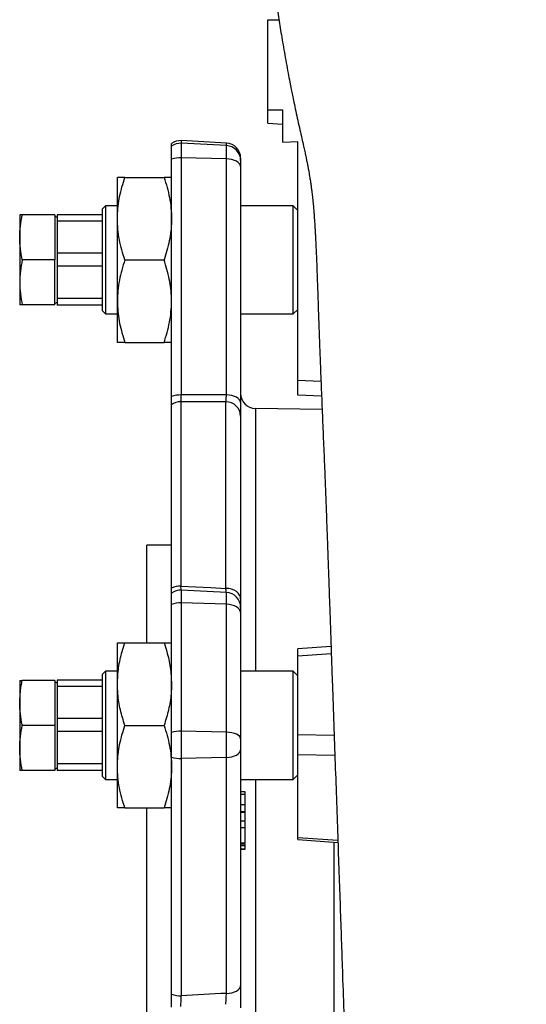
# Model space of a CAD drawing. Header units: millimetres. Extents: x 1108 to 5030, y 1860 to 4202.
# Tile 4 of 12: x 1123 to 1460, y 3026 to 3682. Entities that reach past the tile are written whole.
import ezdxf

# ---------------------------------------------------------------- set-up
doc = ezdxf.new("R2010")
doc.units = ezdxf.units.MM
doc.header["$LTSCALE"] = 2

msp = doc.modelspace()

# ---------------------------------------------------------------- linework, layer by layer
at = {"color": 7, "linetype": 'Continuous', "lineweight": 25}
for p, q in [((1287.76, 3621.98), (1287.76, 3681.99)), ((1287.76, 3621.98), (1297.76, 3621.98)), ((1287.76, 3613.03), (1287.76, 3621.98)), ((1297.76, 3600.34), (1297.76, 3621.98)), ((1287.76, 3613.03), (1297.76, 3612.5)), ((1260.28, 3599.85), (1230.28, 3601.43)), ((1297.76, 3600.34), (1307.76, 3600.83)), ((1307.76, 3441.96), (1307.76, 3600.83)), ((1223.76, 3597.71), (1223.76, 3599.44)), ((1223.76, 3589.02), (1223.76, 3597.71)), ((1230.28, 3599.69), (1230.28, 3590.01)), ((1260.28, 3598.12), (1230.28, 3599.69)), ((1260.28, 3589.22), (1260.28, 3598.12)), ((1223.76, 3431.04), (1223.76, 3589.02)), ((1230.28, 3590.01), (1230.28, 3432.04)), ((1260.28, 3589.22), (1230.28, 3590.01)), ((1260.28, 3432.05), (1260.28, 3589.22)), ((1269.76, 3589.87), (1269.76, 3588.16)), ((1269.76, 3588.16), (1269.76, 3584.23)), ((1269.76, 3584.23), (1269.76, 3427.05)), ((1187.76, 3549.48), (1187.76, 3576.98)), ((1192.67, 3576.98), (1218.85, 3576.98)), ((1179.76, 3557.98), (1177.76, 3555.98)), ((1177.76, 3522.32), (1177.76, 3555.98)), ((1187.76, 3557.98), (1179.76, 3557.98)), ((1179.76, 3557.98), (1179.76, 3522.34)), ((1304.76, 3557.98), (1269.76, 3557.98)), ((1307.76, 3554.98), (1304.76, 3557.98)), ((1304.76, 3522.34), (1304.76, 3557.98)), ((1122.76, 3551.98), (1122.76, 3536.98)), ((1146.16, 3551.98), (1124.45, 3551.98)), ((1146.16, 3551.98), (1146.16, 3521.98)), ((1147.76, 3550.17), (1146.16, 3551.09)), ((1177.76, 3552.1), (1147.76, 3552.1)), ((1147.76, 3552.1), (1147.76, 3548)), ((1147.76, 3548), (1177.76, 3548)), ((1147.76, 3548), (1147.76, 3526.48)), ((1187.76, 3494.48), (1187.76, 3549.48)), ((1122.76, 3536.98), (1122.76, 3506.98)), ((1146.16, 3521.98), (1124.45, 3521.98)), ((1146.16, 3491.98), (1146.16, 3521.98)), ((1147.76, 3526.48), (1147.76, 3518.13)), ((1177.76, 3526.48), (1147.76, 3526.48)), ((1177.76, 3487.98), (1177.76, 3522.32)), ((1179.76, 3522.34), (1179.76, 3485.98)), ((1192.67, 3521.98), (1218.85, 3521.98)), ((1304.76, 3485.98), (1304.76, 3522.34)), ((1147.76, 3518.13), (1177.76, 3518.13)), ((1147.76, 3518.13), (1147.76, 3496.35)), ((1122.76, 3506.98), (1122.76, 3491.98)), ((1177.76, 3496.35), (1147.76, 3496.35)), ((1147.76, 3496.35), (1147.76, 3492.11)), ((1146.16, 3491.98), (1124.45, 3491.98)), ((1146.16, 3492.86), (1147.76, 3493.79)), ((1147.76, 3492.11), (1177.76, 3492.11)), ((1147.76, 3492.11), (1147.76, 3491.86)), ((1177.76, 3491.86), (1147.76, 3491.86)), ((1187.76, 3466.98), (1187.76, 3494.48)), ((1304.76, 3485.98), (1307.76, 3488.98)), ((1177.76, 3487.98), (1179.76, 3485.98)), ((1179.76, 3485.98), (1187.76, 3485.98)), ((1269.76, 3485.98), (1304.76, 3485.98)), ((1192.67, 3466.98), (1218.85, 3466.98)), ((1307.76, 3431.98), (1307.76, 3441.96)), ((1323.6, 3431.15), (1307.76, 3431.98)), ((1223.76, 3303.33), (1223.76, 3425.56)), ((1229.93, 3427.47), (1229.93, 3304.8)), ((1259.93, 3303.25), (1259.93, 3427.47)), ((1269.76, 3417.91), (1269.76, 3295.94)), ((1323.97, 3422.29), (1279.58, 3423.06)), ((1223.76, 3331.98), (1207.37, 3331.98)), ((1207.37, 3266.98), (1207.37, 3331.98)), ((1223.76, 3292.43), (1223.76, 3300.11)), ((1230.28, 3302.1), (1230.28, 3293.54)), ((1260.28, 3300.53), (1230.28, 3302.1)), ((1260.28, 3292.66), (1260.28, 3300.53)), ((1223.76, 3207.26), (1223.76, 3292.43)), ((1230.28, 3293.54), (1230.28, 3208.13)), ((1260.28, 3292.66), (1230.28, 3293.54)), ((1260.28, 3207.44), (1260.28, 3292.66)), ((1269.76, 3290.54), (1269.76, 3287.07)), ((1269.76, 3287.07), (1269.76, 3203.07)), ((1187.76, 3239.48), (1187.76, 3266.98)), ((1192.67, 3266.98), (1218.85, 3266.98)), ((1329.89, 3264.55), (1307.76, 3262.97)), ((1307.76, 3257.97), (1307.76, 3262.97)), ((1307.76, 3205.99), (1307.76, 3257.97)), ((1179.76, 3247.98), (1177.76, 3245.98)), ((1187.76, 3247.98), (1179.76, 3247.98)), ((1179.76, 3247.98), (1179.76, 3180.98)), ((1304.76, 3247.98), (1269.76, 3247.98)), ((1307.76, 3244.98), (1304.76, 3247.98)), ((1304.76, 3180.98), (1304.76, 3247.98)), ((1122.76, 3241.98), (1122.76, 3226.98)), ((1146.16, 3241.98), (1124.45, 3241.98)), ((1146.16, 3241.98), (1146.16, 3211.98)), ((1147.76, 3240.17), (1146.16, 3241.09)), ((1177.76, 3242.1), (1147.76, 3242.1)), ((1147.76, 3242.1), (1147.76, 3238)), ((1177.76, 3182.71), (1177.76, 3245.98)), ((1147.76, 3238), (1177.76, 3238)), ((1147.76, 3238), (1147.76, 3216.48)), ((1187.76, 3184.48), (1187.76, 3239.48)), ((1122.76, 3226.98), (1122.76, 3196.98)), ((1177.76, 3216.48), (1147.76, 3216.48)), ((1147.76, 3216.48), (1147.76, 3208.13)), ((1146.16, 3211.98), (1124.45, 3211.98)), ((1146.16, 3211.98), (1146.16, 3181.98)), ((1147.76, 3208.13), (1177.76, 3208.13)), ((1147.76, 3208.13), (1147.76, 3186.35)), ((1192.67, 3211.98), (1218.85, 3211.98)), ((1223.76, 3190.88), (1223.76, 3207.26)), ((1230.28, 3208.13), (1230.28, 3189.89)), ((1260.28, 3207.44), (1230.28, 3208.13)), ((1260.28, 3190.67), (1260.28, 3207.44)), ((1269.76, 3203.07), (1269.76, 3195.67)), ((1307.76, 3192.34), (1307.76, 3205.99)), ((1122.76, 3196.98), (1122.76, 3181.98)), ((1269.76, 3195.67), (1269.76, 3038.49)), ((1223.76, 3032.91), (1223.76, 3190.88)), ((1260.28, 3190.67), (1230.28, 3189.89)), ((1230.28, 3189.89), (1230.28, 3031.91)), ((1260.28, 3033.5), (1260.28, 3190.67)), ((1307.76, 3137.33), (1307.76, 3192.34)), ((1146.16, 3181.98), (1124.45, 3181.98)), ((1146.16, 3182.86), (1147.76, 3183.79)), ((1177.76, 3186.35), (1147.76, 3186.35)), ((1147.76, 3186.35), (1147.76, 3182.1)), ((1147.76, 3182.1), (1177.76, 3182.1)), ((1147.76, 3182.1), (1147.76, 3181.86)), ((1177.76, 3181.86), (1147.76, 3181.86)), ((1177.76, 3177.98), (1177.76, 3182.71)), ((1179.76, 3180.98), (1179.76, 3175.98)), ((1187.76, 3156.98), (1187.76, 3184.48)), ((1304.76, 3175.98), (1304.76, 3180.98)), ((1177.76, 3177.98), (1179.76, 3175.98)), ((1179.76, 3175.98), (1187.76, 3175.98)), ((1269.76, 3175.98), (1304.76, 3175.98)), ((1272.76, 3175.65), (1269.76, 3175.65)), ((1272.76, 3175.65), (1272.76, 3175.98)), ((1304.76, 3175.98), (1307.76, 3178.98)), ((1272.76, 3167.83), (1269.76, 3167.83)), ((1272.76, 3166.02), (1272.76, 3167.83)), ((1272.76, 3166.02), (1269.76, 3166.02)), ((1272.76, 3158.97), (1272.76, 3166.02)), ((1192.67, 3156.98), (1218.85, 3156.98)), ((1207.37, 2646.98), (1207.37, 3156.98)), ((1272.76, 3158.97), (1269.76, 3158.97)), ((1272.76, 3154.42), (1269.76, 3154.42)), ((1272.76, 3154.42), (1272.76, 3158.97)), ((1272.76, 3154.03), (1272.76, 3154.42)), ((1272.76, 3154.03), (1269.76, 3154.03)), ((1272.76, 3148.17), (1269.76, 3148.17)), ((1272.76, 3148.42), (1272.76, 3154.03)), ((1272.76, 3143.83), (1269.76, 3143.83)), ((1307.76, 3135.99), (1307.76, 3137.33)), ((1307.76, 3135.99), (1334.47, 3134.08)), ((1272.76, 3133.55), (1269.76, 3133.55)), ((1272.76, 3132.79), (1269.76, 3132.79)), ((1272.76, 3131.82), (1269.76, 3131.82)), ((1272.76, 3129.62), (1269.76, 3129.62)), ((1269.76, 3129.46), (1272.76, 3129.46))]:
    msp.add_line(p, q, dxfattribs=at)
at = {"color": 8, "linetype": 'Continuous', "lineweight": 25}
for p, q in [((1287.76, 3681.99), (1295.22, 3681.99)), ((1230.28, 3601.43), (1230.28, 3599.69)), ((1260.28, 3598.12), (1260.28, 3599.85)), ((1307.76, 3441.96), (1323.19, 3441.16)), ((1279.58, 3423.06), (1279.58, 3247.98)), ((1330.06, 3259.57), (1307.76, 3257.97)), ((1307.76, 3205.99), (1331.95, 3205.52)), ((1332.44, 3191.87), (1307.76, 3192.34)), ((1279.58, 3175.98), (1279.58, 2627.98)), ((1307.76, 3137.33), (1334.42, 3135.42)), ((1331.93, 2943.25), (1331.93, 3134.26))]:
    msp.add_line(p, q, dxfattribs=at)
at = {"color": 7, "linetype": 'Continuous', "lineweight": 25, "flags": 128}
for points in [[(1269.76, 3584.23), (1269.58, 3585.17), (1269.05, 3586.08), (1268.18, 3586.93), (1267.01, 3587.67), (1265.58, 3588.3), (1263.94, 3588.77), (1262.16, 3589.09), (1260.28, 3589.22)], [(1269.76, 3427.05), (1269.58, 3428), (1269.05, 3428.91), (1268.18, 3429.75), (1267.01, 3430.49), (1265.58, 3431.12), (1263.94, 3431.59), (1262.16, 3431.91), (1260.28, 3432.05)], [(1259.93, 3427.47), (1249.79, 3427.47), (1229.93, 3427.47)], [(1229.93, 3304.8), (1249.9, 3303.77), (1259.93, 3303.25)], [(1269.76, 3295.94), (1269.57, 3297.35), (1269.01, 3298.71), (1268.11, 3299.96), (1266.89, 3301.06), (1265.4, 3301.97), (1263.71, 3302.66), (1261.86, 3303.09), (1259.93, 3303.25)], [(1269.76, 3287.07), (1269.58, 3288.13), (1269.05, 3289.14), (1268.18, 3290.09), (1267.01, 3290.92), (1265.58, 3291.62), (1263.94, 3292.15), (1262.16, 3292.5), (1260.28, 3292.66)], [(1269.76, 3203.07), (1269.58, 3203.89), (1269.05, 3204.69), (1268.18, 3205.43), (1267.01, 3206.08), (1265.58, 3206.62), (1263.94, 3207.04), (1262.16, 3207.32), (1260.28, 3207.44)], [(1260.28, 3190.67), (1262.16, 3190.81), (1263.94, 3191.13), (1265.58, 3191.6), (1267.01, 3192.23), (1268.18, 3192.97), (1269.05, 3193.82), (1269.58, 3194.72), (1269.76, 3195.67)], [(1260.28, 3033.5), (1262.16, 3033.64), (1263.94, 3033.95), (1265.58, 3034.43), (1267.01, 3035.05), (1268.18, 3035.79), (1269.05, 3036.64), (1269.58, 3037.55), (1269.76, 3038.49)]]:
    msp.add_lwpolyline(points, dxfattribs=at)
at = {"color": 7, "linetype": 'Continuous', "lineweight": 25}
for centre, radius, start, end in [((1229.76, 3591.44), 10, 87, 126.8699), ((1229.76, 3589.68), 10.02, 87.00094, 126.78983), ((1259.76, 3589.87), 10, 0, 87), ((1259.77, 3588.15), 9.99, 0.06621, 87.07659), ((1229.63, 3572.38), 17.65, 87.88191, 109.43185), ((1229.63, 3414.4), 17.65, 87.88191, 109.43185), ((1279.76, 3433.06), 10, 180, 269), ((1229.74, 3417.16), 10.31, 88.92336, 125.45435), ((1259.98, 3417.69), 9.78, 1.26732, 90.27083), ((1229.66, 3292.21), 12.59, 88.74132, 117.93869), ((1229.76, 3292.11), 10, 87, 126.8699), ((1259.76, 3290.54), 10, 0, 87), ((1229.64, 3277.61), 15.94, 87.69343, 111.65356), ((1229.62, 3188.19), 19.95, 88.09695, 107.08562), ((1229.63, 3207.52), 17.65, 250.56779, 272.11897), ((1229.63, 3049.55), 17.65, 250.56818, 272.11883)]:
    msp.add_arc(centre, radius, start, end, dxfattribs=at)
for centre, major_axis, start_param, end_param in [((6030.39, 2976.26), (9083.04, -238.45), 2.124829, 2.128715), ((6030.39, 2827.7), (9083.04, 238.45), 2.122584, 2.126469)]:
    msp.add_ellipse(centre, major_axis=major_axis, ratio=0.042766, start_param=start_param, end_param=end_param, dxfattribs=at)
for points, knots in [([(1284.79, 3752.6), (1285.17, 3749.95), (1286.2, 3742.77), (1287.81, 3731.48), (1289.56, 3719.38), (1291.11, 3708.81), (1292.46, 3699.77), (1293.62, 3692.18), (1294.64, 3685.6), (1295.62, 3679.44), (1296.62, 3673.27), (1297.7, 3666.83), (1298.85, 3660.11), (1300.07, 3653.25), (1301.28, 3646.67), (1302.4, 3640.79), (1303.35, 3635.94), (1304.25, 3631.45), (1305.25, 3626.59), (1306.47, 3620.81), (1307.8, 3614.7), (1309.2, 3608.48), (1310.51, 3602.73), (1311.57, 3598.04), (1312.41, 3594.25), (1313.1, 3591.07), (1313.67, 3588.29), (1314.18, 3585.79), (1314.65, 3583.31), (1315.18, 3580.4), (1315.73, 3577.16), (1316.25, 3573.79), (1316.67, 3570.81), (1317.08, 3567.71), (1317.5, 3564.13), (1317.92, 3560.16), (1318.27, 3556.27), (1318.58, 3552.55), (1318.83, 3549.01), (1319.05, 3545.62), (1319.24, 3542.5), (1319.42, 3539.41), (1319.61, 3535.83), (1319.83, 3531.38), (1320.08, 3525.74), (1320.34, 3519.34), (1320.62, 3511.61), (1320.92, 3503.11), (1321.21, 3494.41), (1321.48, 3486.41), (1321.76, 3478.37), (1322.08, 3469.54), (1322.46, 3459.48), (1322.96, 3446.68), (1323.59, 3431.37), (1324.31, 3413.98), (1325.04, 3396.46), (1325.72, 3379.76), (1326.35, 3363.88), (1326.91, 3349.03), (1327.44, 3334.8), (1327.91, 3321.7), (1328.33, 3310.01), (1328.66, 3300.32), (1328.95, 3291.9), (1329.23, 3283.92), (1329.54, 3274.82), (1329.9, 3264.28), (1330.31, 3252.25), (1330.9, 3235.07), (1331.68, 3213.1), (1332.62, 3186.74), (1333.54, 3160.73), (1334.42, 3135.55), (1335.25, 3111.41), (1336.04, 3088.48), (1336.79, 3066.84), (1337.59, 3043.47), (1338.47, 3018.2), (1339.43, 2990.71), (1340.37, 2963.67), (1341.3, 2936.89), (1342.21, 2910.41), (1343.06, 2885.32), (1343.88, 2861.26), (1344.7, 2837.54), (1345.38, 2817.97), (1345.92, 2802.75), (1346.3, 2792.29), (1346.68, 2781.62), (1347.08, 2770.83), (1347.46, 2760.54), (1347.79, 2751.52), (1348.06, 2744.32), (1348.26, 2738.98), (1348.41, 2735.09), (1348.54, 2731.61), (1348.71, 2726.88), (1348.98, 2719.81), (1349.34, 2710.07), (1349.92, 2694.56), (1350.7, 2673.75), (1351.68, 2648.08), (1352.56, 2625.45), (1353.32, 2606.08), (1353.95, 2590.13), (1354.61, 2573.86), (1355.28, 2557.27), (1355.95, 2540.77), (1356.6, 2525.11), (1357.19, 2511.04), (1357.7, 2498.86), (1358.14, 2488.55), (1358.5, 2480.06), (1358.79, 2473.33), (1359, 2468.46), (1359.18, 2464.34), (1359.38, 2459.91), (1359.64, 2454.11), (1359.96, 2446.95), (1360.33, 2438.72), (1360.75, 2429.8), (1361.16, 2421.12), (1361.54, 2413.31), (1361.86, 2406.88), (1362.15, 2400.96), (1362.47, 2394.75), (1362.84, 2387.44), (1363.27, 2379.09), (1363.73, 2370.34), (1364.18, 2361.76), (1364.61, 2353.7), (1365.12, 2344.4), (1365.68, 2334.2), (1366.29, 2323.34), (1366.88, 2313.31), (1367.46, 2303.38), (1368.17, 2291.89), (1369, 2278.73), (1369.98, 2263.92), (1370.99, 2249.39), (1372, 2235.49), (1372.98, 2222.8), (1373.93, 2211.01), (1374.84, 2200.47), (1375.77, 2190.3), (1376.72, 2180.69), (1377.67, 2171.85), (1378.43, 2165.32), (1379.03, 2160.43), (1379.49, 2156.8), (1380.03, 2152.73), (1380.67, 2148.15), (1381.37, 2143.47), (1382.09, 2138.9), (1382.76, 2134.93), (1383.38, 2131.46), (1383.99, 2128.2), (1384.71, 2124.58), (1385.57, 2120.55), (1386.52, 2116.36), (1387.51, 2112.33), (1388.5, 2108.58), (1389.47, 2105.13), (1390.57, 2101.45), (1391.87, 2097.38), (1393.48, 2092.7), (1395.32, 2087.83), (1397.35, 2082.92), (1399.57, 2077.96), (1402.28, 2072.39), (1405.63, 2066.14), (1409.75, 2059.24), (1414.61, 2051.97), (1420.71, 2043.86), (1428.26, 2035.12), (1437.53, 2025.97), (1447.8, 2017.36), (1459.02, 2009.49), (1471.12, 2002.47), (1482.25, 1997.26), (1492.07, 1993.48), (1500.77, 1990.68), (1510.18, 1988.21), (1519.65, 1986.47), (1530.35, 1984.75), (1542.97, 1982.81), (1558.94, 1980.62), (1577.34, 1978.4), (1598.16, 1976.28), (1621.41, 1974.45), (1641.89, 1973.2), (1654.62, 1972.86), (1658.79, 1972.75)], [0, 0, 0, 0, 0.005008, 0.013595, 0.021307, 0.028163, 0.034168, 0.039229, 0.043445, 0.047372, 0.051499, 0.055924, 0.060575, 0.065459, 0.070444, 0.074794, 0.078379, 0.081181, 0.084536, 0.088691, 0.093451, 0.098759, 0.104294, 0.109923, 0.114333, 0.118397, 0.122081, 0.125439, 0.129197, 0.133578, 0.138921, 0.143429, 0.147012, 0.15059, 0.154949, 0.159864, 0.163607, 0.166656, 0.169899, 0.172484, 0.174597, 0.176743, 0.178945, 0.181823, 0.185287, 0.189248, 0.193109, 0.198328, 0.20284, 0.206576, 0.210261, 0.214468, 0.219183, 0.224395, 0.232231, 0.240108, 0.247916, 0.255676, 0.262235, 0.268774, 0.274995, 0.280557, 0.285467, 0.289731, 0.292651, 0.29585, 0.299638, 0.304016, 0.308991, 0.314567, 0.325183, 0.335684, 0.345825, 0.355561, 0.364846, 0.373634, 0.381899, 0.38965, 0.40036, 0.410726, 0.420986, 0.431155, 0.441203, 0.451103, 0.459683, 0.468609, 0.478163, 0.482089, 0.486112, 0.490234, 0.494456, 0.498678, 0.502277, 0.505073, 0.507176, 0.508587, 0.509664, 0.511263, 0.514199, 0.51809, 0.522933, 0.53287, 0.543308, 0.554246, 0.560693, 0.567316, 0.574124, 0.581125, 0.588318, 0.595206, 0.601332, 0.606693, 0.611288, 0.615116, 0.618181, 0.620481, 0.621872, 0.623903, 0.626586, 0.62992, 0.633906, 0.638222, 0.642735, 0.646587, 0.649775, 0.65237, 0.655397, 0.659126, 0.663558, 0.668382, 0.673001, 0.677399, 0.681571, 0.688444, 0.694593, 0.700174, 0.706011, 0.712231, 0.720964, 0.730378, 0.740494, 0.749697, 0.759109, 0.768011, 0.776366, 0.784176, 0.793585, 0.802089, 0.809816, 0.812899, 0.816216, 0.820286, 0.825115, 0.830388, 0.835282, 0.839757, 0.842978, 0.846157, 0.849635, 0.853424, 0.857501, 0.86129, 0.864545, 0.86758, 0.87018, 0.873044, 0.876224, 0.879655, 0.882758, 0.885428, 0.888178, 0.891427, 0.894916, 0.898463, 0.902073, 0.906951, 0.911931, 0.917027, 0.922228, 0.927528, 0.932913, 0.936179, 0.939486, 0.943299, 0.947228, 0.950422, 0.955623, 0.961734, 0.968754, 0.976683, 0.985521, 0.995267, 1, 1, 1, 1]), ([(1187.76, 3549.48), (1187.76, 3550.13), (1187.81, 3555.07), (1188.88, 3564.37), (1191.4, 3572.75), (1192.67, 3576.98)], [0, 0, 0, 0, 0.070113, 0.530796, 1, 1, 1, 1]), ([(1192.67, 3576.98), (1191.62, 3576.98), (1189.51, 3576.98), (1187.98, 3576.98), (1187.82, 3576.98), (1187.76, 3576.98)], [0, 0, 0, 0, 0.381917, 0.767474, 1, 1, 1, 1]), ([(1218.85, 3576.98), (1220.18, 3572.51), (1222.2, 3565.77), (1223.55, 3556.52), (1223.69, 3551.83), (1223.76, 3549.48)], [0, 0, 0, 0, 0.495254, 0.747649, 1, 1, 1, 1]), ([(1223.76, 3576.98), (1223.7, 3576.98), (1223.54, 3576.98), (1222.01, 3576.98), (1219.91, 3576.98), (1218.85, 3576.98)], [0, 0, 0, 0, 0.232525, 0.614095, 1, 1, 1, 1]), ([(1122.76, 3536.98), (1122.84, 3539.48), (1123.01, 3544.52), (1123.97, 3549.48), (1124.45, 3551.98)], [0, 0, 0, 0, 0.497781, 1, 1, 1, 1]), ([(1124.45, 3551.98), (1124.41, 3551.98), (1123.88, 3551.98), (1123.01, 3551.98), (1122.84, 3551.98), (1122.76, 3551.98)], [0, 0, 0, 0, 0.031811, 0.514155, 1, 1, 1, 1]), ([(1192.67, 3521.98), (1191.33, 3526.44), (1189.32, 3533.19), (1187.97, 3542.43), (1187.83, 3547.13), (1187.76, 3549.48)], [0, 0, 0, 0, 0.495255, 0.747651, 1, 1, 1, 1]), ([(1223.76, 3549.48), (1223.75, 3548.83), (1223.71, 3543.89), (1222.63, 3534.58), (1220.12, 3526.21), (1218.85, 3521.98)], [0, 0, 0, 0, 0.070113, 0.530795, 1, 1, 1, 1]), ([(1124.45, 3521.98), (1123.97, 3524.45), (1123.01, 3529.42), (1122.84, 3534.45), (1122.76, 3536.98)], [0, 0, 0, 0, 0.498114, 1, 1, 1, 1]), ([(1124.45, 3521.98), (1123.97, 3519.5), (1123.01, 3514.54), (1122.84, 3509.5), (1122.76, 3506.98)], [0, 0, 0, 0, 0.498114, 1, 1, 1, 1]), ([(1192.67, 3521.98), (1191.33, 3517.51), (1189.32, 3510.77), (1187.97, 3501.52), (1187.83, 3496.83), (1187.76, 3494.48)], [0, 0, 0, 0, 0.495254, 0.747649, 1, 1, 1, 1]), ([(1223.76, 3494.48), (1223.75, 3495.13), (1223.71, 3500.07), (1222.63, 3509.37), (1220.12, 3517.75), (1218.85, 3521.98)], [0, 0, 0, 0, 0.070113, 0.530796, 1, 1, 1, 1]), ([(1122.76, 3506.98), (1122.84, 3504.47), (1123.01, 3499.44), (1123.97, 3494.47), (1124.45, 3491.98)], [0, 0, 0, 0, 0.497779, 1, 1, 1, 1]), ([(1124.45, 3491.98), (1124.41, 3491.98), (1123.88, 3491.98), (1123.01, 3491.98), (1122.84, 3491.98), (1122.76, 3491.98)], [0, 0, 0, 0, 0.031811, 0.514155, 1, 1, 1, 1]), ([(1187.76, 3494.48), (1187.76, 3493.83), (1187.81, 3488.89), (1188.88, 3479.58), (1191.4, 3471.21), (1192.67, 3466.98)], [0, 0, 0, 0, 0.070112, 0.530796, 1, 1, 1, 1]), ([(1218.85, 3466.98), (1220.18, 3471.44), (1222.2, 3478.19), (1223.55, 3487.43), (1223.69, 3492.13), (1223.76, 3494.48)], [0, 0, 0, 0, 0.495255, 0.747651, 1, 1, 1, 1]), ([(1192.67, 3466.98), (1191.62, 3466.98), (1189.51, 3466.98), (1187.98, 3466.98), (1187.82, 3466.98), (1187.76, 3466.98)], [0, 0, 0, 0, 0.381917, 0.767474, 1, 1, 1, 1]), ([(1223.76, 3466.98), (1223.7, 3466.98), (1223.54, 3466.98), (1222.01, 3466.98), (1219.91, 3466.98), (1218.85, 3466.98)], [0, 0, 0, 0, 0.232525, 0.614095, 1, 1, 1, 1]), ([(1223.76, 3425.56), (1223.76, 3425.79), (1223.76, 3426.07), (1223.76, 3426.59), (1223.76, 3426.78), (1223.76, 3427.19), (1223.76, 3427.42), (1223.76, 3428.12), (1223.76, 3428.64), (1223.76, 3429.77), (1223.76, 3430.39), (1223.76, 3431.04)], [0, 0, 0, 0, 0.25, 0.25, 0.375, 0.375, 0.5, 0.5, 0.75, 0.75, 1, 1, 1, 1]), ([(1229.93, 3427.47), (1229.98, 3427.81), (1230.1, 3428.56), (1230.21, 3430.31), (1230.27, 3431.64), (1230.28, 3432.04)], [0, 0, 0, 0, 0.3639022, 0.8137624, 1, 1, 1, 1]), ([(1259.93, 3427.47), (1260.01, 3427.84), (1260.07, 3428.42), (1260.19, 3430), (1260.24, 3430.94), (1260.28, 3432.05)], [0, 0, 0, 0, 0.5, 0.5, 1, 1, 1, 1]), ([(1269.76, 3427.05), (1269.76, 3425.95), (1269.76, 3424.93), (1269.76, 3423.04), (1269.76, 3422.18), (1269.76, 3420.6), (1269.76, 3419.91), (1269.76, 3418.76), (1269.76, 3418.28), (1269.76, 3417.91)], [0, 0, 0, 0, 0.25, 0.25, 0.5, 0.5, 0.75, 0.75, 1, 1, 1, 1]), ([(1223.76, 3300.11), (1223.76, 3300.11), (1223.76, 3300.19), (1223.76, 3300.39), (1223.76, 3300.48), (1223.76, 3300.69), (1223.76, 3300.81), (1223.76, 3301.22), (1223.76, 3301.56), (1223.76, 3302.36), (1223.76, 3302.82), (1223.76, 3303.33)], [0, 0, 0, 0, 0.25, 0.25, 0.375, 0.375, 0.5, 0.5, 0.75, 0.75, 1, 1, 1, 1]), ([(1230.28, 3302.1), (1230.27, 3302.12), (1230.22, 3302.18), (1230.1, 3302.92), (1229.99, 3304.21), (1229.93, 3304.8)], [0, 0, 0, 0, 0.167889, 0.61756, 1, 1, 1, 1]), ([(1260.28, 3300.53), (1260.24, 3300.53), (1260.19, 3300.77), (1260.1, 3301.47), (1260.07, 3301.76), (1260, 3302.43), (1259.97, 3302.81), (1259.93, 3303.25)], [0, 0, 0, 0, 0.5, 0.5, 0.75, 0.75, 1, 1, 1, 1]), ([(1269.76, 3295.94), (1269.76, 3295.51), (1269.76, 3295.1), (1269.76, 3294.33), (1269.76, 3293.97), (1269.76, 3292.97), (1269.76, 3292.4), (1269.76, 3291.47), (1269.76, 3291.13), (1269.76, 3290.66), (1269.76, 3290.54), (1269.76, 3290.54)], [0, 0, 0, 0, 0.125, 0.125, 0.25, 0.25, 0.5, 0.5, 0.75, 0.75, 1, 1, 1, 1]), ([(1187.76, 3239.48), (1187.92, 3243.12), (1188.26, 3250.45), (1190.34, 3259.62), (1192.07, 3265.08), (1192.67, 3266.98)], [0, 0, 0, 0, 0.391124, 0.788138, 1, 1, 1, 1]), ([(1187.76, 3266.98), (1187.76, 3266.98), (1187.81, 3266.98), (1188.88, 3266.98), (1191.4, 3266.98), (1192.67, 3266.98)], [0, 0, 0, 0, 0.070113, 0.530796, 1, 1, 1, 1]), ([(1218.85, 3266.98), (1219.45, 3265.08), (1221.16, 3259.67), (1223.25, 3250.51), (1223.59, 3243.17), (1223.76, 3239.48)], [0, 0, 0, 0, 0.211862, 0.603334, 1, 1, 1, 1]), ([(1218.85, 3266.98), (1220.18, 3266.98), (1222.2, 3266.98), (1223.55, 3266.98), (1223.69, 3266.98), (1223.76, 3266.98)], [0, 0, 0, 0, 0.495254, 0.74765, 1, 1, 1, 1]), ([(1122.76, 3226.98), (1122.95, 3230.78), (1123.2, 3235.81), (1124.2, 3240.77), (1124.45, 3241.98)], [0, 0, 0, 0, 0.755296, 1, 1, 1, 1]), ([(1122.76, 3241.98), (1122.84, 3241.98), (1123.01, 3241.98), (1123.97, 3241.98), (1124.45, 3241.98)], [0, 0, 0, 0, 0.497781, 1, 1, 1, 1]), ([(1192.67, 3211.98), (1191.62, 3215.41), (1189.51, 3222.32), (1187.98, 3231.56), (1187.82, 3237.32), (1187.76, 3239.48)], [0, 0, 0, 0, 0.381916, 0.767473, 1, 1, 1, 1]), ([(1223.76, 3239.48), (1223.7, 3237.32), (1223.54, 3231.6), (1222.01, 3222.36), (1219.91, 3215.45), (1218.85, 3211.98)], [0, 0, 0, 0, 0.232526, 0.614095, 1, 1, 1, 1]), ([(1124.45, 3211.98), (1124.41, 3212.14), (1123.88, 3214.68), (1123.01, 3219.66), (1122.84, 3224.53), (1122.76, 3226.98)], [0, 0, 0, 0, 0.031811, 0.514155, 1, 1, 1, 1]), ([(1122.76, 3196.98), (1122.84, 3199.48), (1123.01, 3204.52), (1123.97, 3209.48), (1124.45, 3211.98)], [0, 0, 0, 0, 0.49778, 1, 1, 1, 1]), ([(1187.76, 3184.48), (1187.76, 3185.13), (1187.81, 3190.07), (1188.88, 3199.37), (1191.4, 3207.75), (1192.67, 3211.98)], [0, 0, 0, 0, 0.070113, 0.530797, 1, 1, 1, 1]), ([(1218.85, 3211.98), (1220.18, 3207.51), (1222.2, 3200.77), (1223.55, 3191.52), (1223.69, 3186.83), (1223.76, 3184.48)], [0, 0, 0, 0, 0.495255, 0.74765, 1, 1, 1, 1]), ([(1124.45, 3181.98), (1123.97, 3184.45), (1123.01, 3189.42), (1122.84, 3194.45), (1122.76, 3196.98)], [0, 0, 0, 0, 0.498114, 1, 1, 1, 1]), ([(1124.45, 3181.98), (1123.97, 3181.98), (1123.01, 3181.98), (1122.84, 3181.98), (1122.76, 3181.98)], [0, 0, 0, 0, 0.498115, 1, 1, 1, 1]), ([(1192.67, 3156.98), (1191.33, 3161.44), (1189.32, 3168.19), (1187.97, 3177.43), (1187.83, 3182.13), (1187.76, 3184.48)], [0, 0, 0, 0, 0.495254, 0.74765, 1, 1, 1, 1]), ([(1223.76, 3184.48), (1223.75, 3183.83), (1223.71, 3178.89), (1222.63, 3169.58), (1220.12, 3161.21), (1218.85, 3156.98)], [0, 0, 0, 0, 0.070113, 0.530796, 1, 1, 1, 1]), ([(1192.67, 3156.98), (1191.33, 3156.98), (1189.32, 3156.98), (1187.97, 3156.98), (1187.83, 3156.98), (1187.76, 3156.98)], [0, 0, 0, 0, 0.495253, 0.74765, 1, 1, 1, 1]), ([(1223.76, 3156.98), (1223.75, 3156.98), (1223.71, 3156.98), (1222.63, 3156.98), (1220.12, 3156.98), (1218.85, 3156.98)], [0, 0, 0, 0, 0.070113, 0.530796, 1, 1, 1, 1]), ([(1272.76, 3143.83), (1272.76, 3144.79), (1272.76, 3146.73), (1272.76, 3148.05), (1272.76, 3148.07), (1272.76, 3148.07)], [0, 0, 0, 0, 0.395658, 0.790867, 1, 1, 1, 1]), ([(1272.76, 3133.55), (1272.76, 3134.17), (1272.76, 3135.41), (1272.76, 3138.36), (1272.76, 3141.32), (1272.76, 3142.99), (1272.76, 3143.83)], [0, 0, 0, 0, 0.2796033, 0.5594534, 0.7794959, 1, 1, 1, 1]), ([(1272.76, 3131.82), (1272.76, 3132.03), (1272.76, 3132.45), (1272.76, 3132.75), (1272.76, 3132.77), (1272.76, 3132.77)], [0, 0, 0, 0, 0.383847, 0.767706, 1, 1, 1, 1]), ([(1272.76, 3129.62), (1272.76, 3129.75), (1272.76, 3130.01), (1272.76, 3130.64), (1272.76, 3131.28), (1272.76, 3131.64), (1272.76, 3131.82)], [0, 0, 0, 0, 0.279563, 0.5595253, 0.7798407, 1, 1, 1, 1]), ([(1269.76, 3038.49), (1269.76, 3037.39), (1269.76, 3035.14), (1269.76, 3031.47), (1269.76, 3027.68), (1269.76, 3025.2), (1269.76, 3023.94)], [0, 0, 0, 0, 0.245842, 0.500619, 0.745894, 1, 1, 1, 1]), ([(1223.76, 3024.21), (1223.76, 3024.95), (1223.76, 3025.69), (1223.76, 3026.81), (1223.76, 3027.18), (1223.76, 3027.93), (1223.76, 3028.31), (1223.76, 3029.42), (1223.76, 3030.15), (1223.76, 3031.56), (1223.76, 3032.25), (1223.76, 3032.91)], [0, 0, 0, 0, 0.25, 0.25, 0.375, 0.375, 0.5, 0.5, 0.75, 0.75, 1, 1, 1, 1]), ([(1229.93, 3024.65), (1229.96, 3025.09), (1230.05, 3026.63), (1230.18, 3029.2), (1230.25, 3031.07), (1230.28, 3031.91)], [0, 0, 0, 0, 0.177573, 0.628131, 1, 1, 1, 1]), ([(1259.93, 3026.21), (1260.01, 3027.44), (1260.07, 3028.69), (1260.19, 3031.21), (1260.24, 3032.39), (1260.28, 3033.5)], [0, 0, 0, 0, 0.5, 0.5, 1, 1, 1, 1])]:
    msp.add_open_spline(points, degree=3, knots=knots, dxfattribs=at)

doc.saveas('drawing.dxf')
